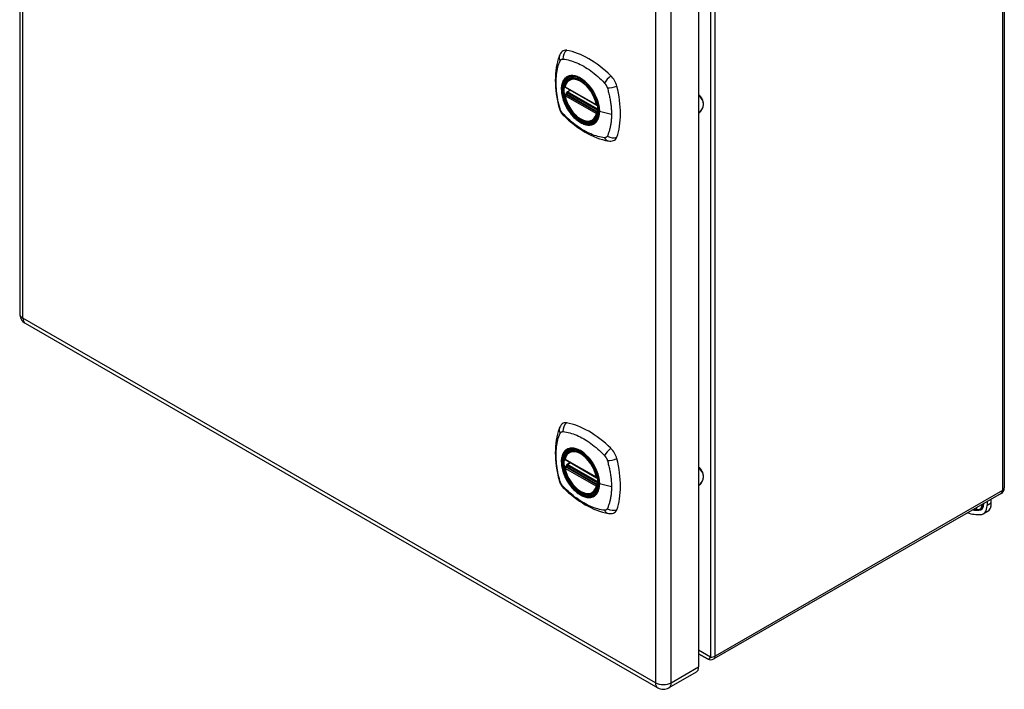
# Model space of a CAD drawing. Header units: inches. Extents: x 80.2 to 93.2, y 28.4 to 46.
# Tile 1 of 2: x 80.2 to 93.2, y 28.4 to 37.2. Entities that reach past the tile are written whole.
import ezdxf

# ---------------------------------------------------------------- set-up
doc = ezdxf.new("R2010")
doc.units = ezdxf.units.IN
doc.header["$MEASUREMENT"] = 0
doc.layers.add('Visible Edges(ANSI)', color=7, linetype='Continuous', lineweight=25)
doc.layers.add('Visible Tangent Edges(ANSI)', color=7, linetype='Continuous', lineweight=25)

msp = doc.modelspace()

# ---------------------------------------------------------------- linework, layer by layer
at = {"layer": 'Visible Edges(ANSI)'}
for p, q in [((80.177, 42.92), (80.177, 33.348)), ((93.15, 40.727), (93.15, 31.054)), ((89.122, 38.268), (89.122, 28.696)), ((87.364, 36.332), (87.778, 36.094)), ((87.421, 36.436), (87.432, 36.442)), ((87.364, 36.236), (87.378, 36.244)), ((87.384, 36.256), (87.384, 36.258)), ((87.389, 36.27), (87.431, 36.294)), ((87.734, 35.894), (87.744, 35.9)), ((80.25, 33.222), (88.586, 28.421)), ((87.421, 31.531), (87.432, 31.537)), ((87.364, 31.427), (87.778, 31.188)), ((87.364, 31.331), (87.378, 31.339)), ((87.384, 31.351), (87.384, 31.353)), ((87.389, 31.365), (87.431, 31.389)), ((87.734, 30.988), (87.744, 30.994)), ((93.108, 30.981), (89.323, 28.801)), ((92.979, 30.854), (92.979, 30.906)), ((92.923, 30.874), (92.923, 30.822)), ((92.874, 30.714), (92.93, 30.746)), ((89.239, 28.801), (89.122, 28.868)), ((89.092, 28.629), (88.731, 28.421))]:
    msp.add_line(p, q, dxfattribs=at)
at = {"layer": 'Visible Edges(ANSI)', "flags": 128}
for points in [[(87.287, 36.745), (87.28, 36.724), (87.273, 36.704), (87.268, 36.685), (87.263, 36.667), (87.259, 36.648), (87.254, 36.629), (87.247, 36.589), (87.242, 36.548), (87.238, 36.506), (87.235, 36.464), (87.234, 36.421), (87.235, 36.378), (87.238, 36.333), (87.241, 36.289), (87.247, 36.244), (87.254, 36.199), (87.262, 36.153), (87.272, 36.107), (87.277, 36.084), (87.28, 36.073), (87.284, 36.059)], [(87.325, 36.802), (87.312, 36.788), (87.302, 36.774), (87.293, 36.759), (87.287, 36.745)], [(87.359, 36.345), (87.363, 36.36), (87.368, 36.374), (87.375, 36.387), (87.382, 36.399), (87.39, 36.41), (87.4, 36.42), (87.41, 36.429), (87.421, 36.436)], [(87.675, 36.355), (87.694, 36.333), (87.711, 36.309), (87.727, 36.285), (87.743, 36.26), (87.757, 36.234), (87.769, 36.208), (87.781, 36.181), (87.791, 36.154)], [(87.734, 35.894), (87.722, 35.888), (87.71, 35.883), (87.697, 35.88), (87.684, 35.879), (87.67, 35.878), (87.656, 35.879), (87.642, 35.881), (87.628, 35.884), (87.613, 35.889), (87.599, 35.895), (87.584, 35.902), (87.569, 35.91), (87.555, 35.919), (87.54, 35.929), (87.526, 35.94), (87.512, 35.952), (87.498, 35.965), (87.484, 35.979), (87.471, 35.994), (87.459, 36.009), (87.447, 36.025), (87.435, 36.042), (87.424, 36.059), (87.414, 36.077), (87.404, 36.094), (87.395, 36.113), (87.387, 36.131), (87.38, 36.15), (87.373, 36.168), (87.367, 36.187), (87.363, 36.205), (87.359, 36.224)], [(87.378, 36.244), (87.381, 36.246), (87.383, 36.249), (87.384, 36.253), (87.384, 36.256)], [(89.122, 35.989), (89.137, 36.001), (89.15, 36.014), (89.161, 36.028), (89.171, 36.044), (89.178, 36.06), (89.184, 36.076), (89.187, 36.093), (89.188, 36.11), (89.187, 36.127), (89.184, 36.144), (89.178, 36.161), (89.171, 36.177), (89.161, 36.192), (89.15, 36.206), (89.137, 36.219), (89.122, 36.231)], [(87.284, 36.059), (87.288, 36.045), (87.294, 36.032), (87.299, 36.019), (87.306, 36.007), (87.313, 35.995), (87.321, 35.984), (87.33, 35.973), (87.34, 35.962)], [(87.34, 35.962), (87.349, 35.952), (87.359, 35.943), (87.376, 35.927), (87.41, 35.896), (87.446, 35.866), (87.481, 35.838), (87.518, 35.811), (87.554, 35.785), (87.591, 35.761), (87.628, 35.739), (87.666, 35.718), (87.704, 35.699), (87.742, 35.682), (87.78, 35.666), (87.818, 35.653), (87.857, 35.641), (87.895, 35.631), (87.914, 35.627), (87.924, 35.625), (87.935, 35.623)], [(87.935, 35.623), (87.951, 35.622), (87.967, 35.621), (87.984, 35.624), (88.002, 35.628)], [(87.287, 31.84), (87.28, 31.819), (87.273, 31.799), (87.268, 31.78), (87.263, 31.762), (87.259, 31.743), (87.254, 31.724), (87.247, 31.683), (87.242, 31.643), (87.238, 31.601), (87.235, 31.559), (87.234, 31.516), (87.235, 31.472), (87.238, 31.428), (87.241, 31.384), (87.247, 31.339), (87.254, 31.293), (87.262, 31.248), (87.272, 31.202), (87.277, 31.179), (87.28, 31.167), (87.284, 31.153)], [(87.325, 31.896), (87.312, 31.883), (87.302, 31.868), (87.293, 31.854), (87.287, 31.84)], [(87.359, 31.44), (87.363, 31.455), (87.368, 31.469), (87.375, 31.482), (87.382, 31.494), (87.39, 31.505), (87.4, 31.515), (87.41, 31.524), (87.421, 31.531)], [(87.675, 31.449), (87.694, 31.427), (87.711, 31.404), (87.727, 31.38), (87.743, 31.355), (87.757, 31.329), (87.769, 31.303), (87.781, 31.276), (87.791, 31.249)], [(87.734, 30.988), (87.722, 30.983), (87.71, 30.978), (87.697, 30.975), (87.684, 30.973), (87.67, 30.973), (87.656, 30.974), (87.642, 30.976), (87.628, 30.979), (87.613, 30.984), (87.599, 30.989), (87.584, 30.996), (87.569, 31.004), (87.555, 31.014), (87.54, 31.024), (87.526, 31.035), (87.512, 31.047), (87.498, 31.06), (87.484, 31.074), (87.471, 31.089), (87.459, 31.104), (87.447, 31.12), (87.435, 31.137), (87.424, 31.154), (87.414, 31.171), (87.404, 31.189), (87.395, 31.207), (87.387, 31.226), (87.38, 31.244), (87.373, 31.263), (87.367, 31.282), (87.363, 31.3), (87.359, 31.319)], [(87.378, 31.339), (87.381, 31.341), (87.383, 31.344), (87.384, 31.348), (87.384, 31.351)], [(89.122, 31.084), (89.137, 31.096), (89.15, 31.109), (89.161, 31.123), (89.171, 31.138), (89.178, 31.154), (89.184, 31.171), (89.187, 31.188), (89.188, 31.205), (89.187, 31.222), (89.184, 31.239), (89.178, 31.256), (89.171, 31.272), (89.161, 31.287), (89.15, 31.301), (89.137, 31.314), (89.122, 31.326)], [(87.284, 31.153), (87.288, 31.14), (87.294, 31.127), (87.299, 31.114), (87.306, 31.102), (87.313, 31.09), (87.321, 31.079), (87.33, 31.068), (87.34, 31.057)], [(87.34, 31.057), (87.349, 31.047), (87.359, 31.038), (87.376, 31.022), (87.41, 30.991), (87.446, 30.961), (87.481, 30.933), (87.518, 30.905), (87.554, 30.88), (87.591, 30.856), (87.628, 30.833), (87.666, 30.813), (87.704, 30.794), (87.742, 30.776), (87.78, 30.761), (87.818, 30.747), (87.857, 30.736), (87.895, 30.726), (87.914, 30.722), (87.924, 30.72), (87.935, 30.718)], [(87.935, 30.718), (87.951, 30.716), (87.967, 30.716), (87.984, 30.718), (88.002, 30.723)]]:
    msp.add_lwpolyline(points, dxfattribs=at)
at = {"layer": 'Visible Edges(ANSI)'}
for centre, radius, start, end in [((87.37, 36.342), 0.0118, 166.5789, 240.064), ((87.37, 36.226), 0.0118, 119.936, 190.602), ((87.395, 36.26), 0.0118, 119.936, 187.8207), ((87.784, 36.104), 0.0118, 240.064, 282.6676), ((80.323, 33.348), 0.146, 180, 240.064), ((87.37, 31.437), 0.0118, 166.5789, 240.064), ((87.37, 31.321), 0.0118, 119.936, 190.602), ((87.395, 31.355), 0.0118, 119.936, 187.8207), ((87.784, 31.198), 0.0118, 240.064, 282.6676), ((93.066, 31.054), 0.084, 299.936, 0), ((89.281, 28.874), 0.084, 240.064, 299.936), ((88.658, 28.548), 0.146, 240.064, 299.936)]:
    msp.add_arc(centre, radius, start, end, dxfattribs=at)
for centre, major_axis, start_param, end_param in [((87.424, 36.656), (-0.088, 0.154), 5.827357, 6.408431), ((87.675, 35.658), (-0.639, 1.109), 5.172085, 5.827357), ((87.57, 36.161), (0.157, -0.273), 2.362013, 7.062765), ((87.926, 36.367), (0.088, -0.154), 1.114968, 2.030492), ((87.188, 36.502), (-0.639, 1.109), 3.601288, 4.256561), ((87.926, 35.787), (0.088, -0.154), 6.157956, 6.742881), ((87.424, 31.75), (-0.088, 0.154), 5.827357, 6.408431), ((87.675, 30.753), (-0.639, 1.109), 5.172085, 5.827357), ((87.57, 31.256), (0.157, -0.273), 2.362013, 7.062765), ((87.926, 31.461), (0.088, -0.154), 1.114968, 2.030492), ((87.188, 31.596), (-0.639, 1.109), 3.601288, 4.256561), ((87.926, 30.881), (0.088, -0.154), 6.157956, 6.742881), ((92.756, 30.918), (0.118, -0.205), 5.993548, 7.070517), ((92.812, 30.95), (0.118, -0.205), 0, 0.787332), ((92.506, 31.601), (0.491, -0.853), 5.731705, 5.993548), ((89.019, 28.756), (0.073, -0.127), 0, 0.787332)]:
    msp.add_ellipse(centre, major_axis=major_axis, ratio=0.578093, start_param=start_param, end_param=end_param, dxfattribs=at)
for centre in [(87.567, 36.159), (87.567, 31.254)]:
    msp.add_ellipse(centre, major_axis=(-0.16, 0.277), ratio=0.578093, dxfattribs=at)
at = {"layer": 'Visible Tangent Edges(ANSI)'}
for p, q in [((80.22, 33.289), (80.22, 42.86)), ((93.126, 40.693), (93.126, 31.019)), ((89.281, 38.499), (89.281, 28.825)), ((89.341, 28.84), (89.341, 38.513)), ((88.555, 38.06), (88.555, 28.489)), ((88.762, 28.489), (88.762, 38.06)), ((87.776, 36.099), (87.362, 36.337)), ((87.362, 36.221), (87.776, 35.983)), ((87.37, 36.236), (87.382, 36.242)), ((87.784, 35.997), (87.37, 36.236)), ((87.382, 36.242), (87.792, 36.006)), ((87.793, 36.023), (87.39, 36.255)), ((87.395, 36.27), (87.434, 36.292)), ((87.793, 36.041), (87.395, 36.27)), ((87.791, 36.001), (87.784, 35.997)), ((87.975, 35.973), (87.818, 36.013)), ((88.555, 28.489), (80.22, 33.289)), ((87.776, 31.194), (87.362, 31.432)), ((87.362, 31.316), (87.776, 31.078)), ((87.37, 31.33), (87.382, 31.337)), ((87.784, 31.092), (87.37, 31.33)), ((87.382, 31.337), (87.792, 31.101)), ((87.793, 31.118), (87.39, 31.35)), ((87.395, 31.364), (87.434, 31.387)), ((87.793, 31.135), (87.395, 31.364)), ((87.791, 31.096), (87.784, 31.092)), ((87.975, 31.068), (87.818, 31.108)), ((93.126, 31.019), (89.341, 28.84)), ((92.803, 30.768), (92.81, 30.764)), ((92.88, 30.849), (92.88, 30.847)), ((92.979, 30.854), (92.923, 30.822)), ((89.281, 28.825), (89.122, 28.917)), ((89.122, 28.869), (89.239, 28.801)), ((89.239, 28.801), (89.122, 28.868)), ((88.762, 28.489), (89.122, 28.696))]:
    msp.add_line(p, q, dxfattribs=at)
at = {"layer": 'Visible Tangent Edges(ANSI)', "flags": 128}
for points in [[(87.297, 36.044), (87.288, 36.077), (87.281, 36.107), (87.274, 36.137), (87.268, 36.166), (87.262, 36.196), (87.258, 36.225), (87.254, 36.254), (87.25, 36.282), (87.248, 36.311), (87.246, 36.339), (87.245, 36.366), (87.244, 36.394), (87.245, 36.42), (87.246, 36.447), (87.248, 36.473), (87.25, 36.498), (87.254, 36.522), (87.258, 36.546), (87.262, 36.57), (87.268, 36.593), (87.274, 36.615), (87.281, 36.637), (87.288, 36.658), (87.297, 36.68)], [(87.297, 36.68), (87.298, 36.681), (87.3, 36.683), (87.301, 36.685), (87.302, 36.686), (87.303, 36.688), (87.304, 36.689), (87.305, 36.69), (87.307, 36.692), (87.308, 36.693), (87.31, 36.694), (87.311, 36.695), (87.313, 36.696), (87.314, 36.697), (87.316, 36.697), (87.317, 36.698), (87.319, 36.699), (87.321, 36.699), (87.323, 36.7), (87.324, 36.7), (87.326, 36.7), (87.328, 36.701), (87.33, 36.701), (87.332, 36.701), (87.334, 36.701)], [(87.334, 36.701), (87.358, 36.698), (87.38, 36.694), (87.402, 36.69), (87.424, 36.684), (87.447, 36.677), (87.47, 36.67), (87.493, 36.662), (87.516, 36.652), (87.539, 36.642), (87.563, 36.631), (87.586, 36.619), (87.61, 36.606), (87.633, 36.592), (87.656, 36.577), (87.679, 36.562), (87.702, 36.545), (87.725, 36.528), (87.748, 36.51), (87.771, 36.491), (87.793, 36.471), (87.816, 36.451), (87.838, 36.431), (87.86, 36.409), (87.883, 36.384)], [(87.371, 36.456), (87.362, 36.448), (87.354, 36.439), (87.347, 36.429), (87.34, 36.418), (87.334, 36.406), (87.328, 36.394), (87.324, 36.38), (87.32, 36.366), (87.317, 36.352), (87.315, 36.336), (87.314, 36.32), (87.313, 36.303), (87.314, 36.286), (87.315, 36.269), (87.317, 36.251), (87.32, 36.233), (87.324, 36.214), (87.328, 36.196), (87.334, 36.177), (87.34, 36.158), (87.347, 36.139), (87.354, 36.121), (87.362, 36.102), (87.371, 36.084)], [(87.815, 36.015), (87.809, 35.957), (87.792, 35.908), (87.765, 35.87), (87.728, 35.846), (87.684, 35.837), (87.635, 35.842), (87.582, 35.862), (87.528, 35.896), (87.477, 35.941), (87.429, 35.997), (87.388, 36.06), (87.355, 36.127), (87.332, 36.196), (87.319, 36.264), (87.318, 36.326), (87.328, 36.381), (87.35, 36.426), (87.381, 36.458), (87.42, 36.476), (87.467, 36.48), (87.518, 36.469), (87.572, 36.443), (87.625, 36.405), (87.675, 36.355)], [(87.405, 36.475), (87.403, 36.475), (87.402, 36.474), (87.4, 36.473), (87.399, 36.473), (87.397, 36.472), (87.396, 36.471), (87.394, 36.471), (87.393, 36.47), (87.391, 36.469), (87.39, 36.468), (87.389, 36.468), (87.387, 36.467), (87.386, 36.466), (87.384, 36.465), (87.383, 36.464), (87.382, 36.464), (87.38, 36.463), (87.379, 36.462), (87.378, 36.461), (87.376, 36.46), (87.375, 36.459), (87.374, 36.458), (87.373, 36.457), (87.371, 36.456)], [(87.726, 36.29), (87.715, 36.307), (87.703, 36.323), (87.691, 36.339), (87.678, 36.355), (87.665, 36.369), (87.651, 36.383), (87.637, 36.397), (87.623, 36.409), (87.609, 36.421), (87.595, 36.431), (87.58, 36.441), (87.566, 36.45), (87.551, 36.458), (87.537, 36.465), (87.522, 36.471), (87.508, 36.475), (87.494, 36.479), (87.48, 36.482), (87.466, 36.483), (87.453, 36.484), (87.44, 36.483), (87.428, 36.482), (87.416, 36.479), (87.405, 36.475)], [(87.883, 36.384), (87.884, 36.383), (87.885, 36.382), (87.886, 36.381), (87.887, 36.38), (87.888, 36.379), (87.889, 36.378), (87.89, 36.376), (87.891, 36.375), (87.892, 36.374), (87.893, 36.373), (87.894, 36.372), (87.895, 36.37), (87.896, 36.369), (87.897, 36.368), (87.897, 36.367), (87.898, 36.365), (87.899, 36.364), (87.9, 36.363), (87.901, 36.361), (87.902, 36.36), (87.902, 36.359), (87.903, 36.357), (87.904, 36.356), (87.905, 36.355)], [(87.905, 36.355), (87.906, 36.353), (87.906, 36.352), (87.907, 36.351), (87.908, 36.349), (87.908, 36.348), (87.909, 36.347), (87.91, 36.345), (87.911, 36.344), (87.911, 36.343), (87.912, 36.341), (87.913, 36.34), (87.913, 36.338), (87.914, 36.337), (87.914, 36.336), (87.915, 36.334), (87.916, 36.333), (87.916, 36.331), (87.917, 36.33), (87.917, 36.329), (87.918, 36.327), (87.918, 36.326), (87.919, 36.324), (87.919, 36.323), (87.92, 36.321)], [(87.378, 36.244), (87.378, 36.244), (87.378, 36.244), (87.378, 36.244), (87.378, 36.244), (87.378, 36.244), (87.378, 36.244), (87.378, 36.244), (87.378, 36.244), (87.378, 36.244), (87.378, 36.244), (87.378, 36.244), (87.378, 36.244), (87.378, 36.244), (87.378, 36.244), (87.378, 36.244), (87.378, 36.244), (87.378, 36.244), (87.378, 36.244), (87.378, 36.244), (87.378, 36.244), (87.378, 36.244), (87.378, 36.244), (87.378, 36.244), (87.378, 36.244)], [(87.378, 36.244), (87.378, 36.244), (87.378, 36.244), (87.378, 36.244), (87.378, 36.244), (87.378, 36.244), (87.378, 36.244), (87.378, 36.244), (87.378, 36.244), (87.378, 36.244), (87.378, 36.244), (87.378, 36.244), (87.378, 36.244), (87.379, 36.244), (87.379, 36.244), (87.379, 36.243), (87.379, 36.243), (87.379, 36.243), (87.379, 36.243), (87.379, 36.243), (87.38, 36.243), (87.38, 36.243), (87.38, 36.243), (87.38, 36.243), (87.38, 36.243)], [(87.38, 36.243), (87.38, 36.243), (87.38, 36.243), (87.38, 36.243), (87.38, 36.243), (87.381, 36.243), (87.381, 36.243), (87.381, 36.243), (87.381, 36.243), (87.381, 36.243), (87.381, 36.243), (87.381, 36.243), (87.381, 36.243), (87.381, 36.243), (87.381, 36.243), (87.381, 36.243), (87.381, 36.243), (87.381, 36.242), (87.381, 36.242), (87.381, 36.242), (87.381, 36.242), (87.382, 36.242), (87.382, 36.242), (87.382, 36.242), (87.382, 36.242)], [(87.384, 36.257), (87.384, 36.257), (87.384, 36.257), (87.384, 36.257), (87.384, 36.257), (87.384, 36.257), (87.384, 36.257), (87.384, 36.257), (87.384, 36.257), (87.384, 36.257), (87.384, 36.257), (87.384, 36.257), (87.384, 36.257), (87.384, 36.257), (87.384, 36.256), (87.384, 36.256), (87.384, 36.256), (87.384, 36.256), (87.384, 36.256), (87.384, 36.256), (87.384, 36.256), (87.384, 36.256), (87.384, 36.256), (87.384, 36.256), (87.384, 36.256)], [(87.387, 36.257), (87.387, 36.257), (87.387, 36.257), (87.386, 36.257), (87.386, 36.257), (87.386, 36.257), (87.386, 36.257), (87.386, 36.257), (87.386, 36.257), (87.385, 36.257), (87.385, 36.257), (87.385, 36.257), (87.385, 36.257), (87.385, 36.257), (87.385, 36.257), (87.385, 36.257), (87.385, 36.257), (87.385, 36.257), (87.384, 36.257), (87.384, 36.257), (87.384, 36.257), (87.384, 36.257), (87.384, 36.257), (87.384, 36.257), (87.384, 36.257)], [(87.39, 36.255), (87.39, 36.255), (87.39, 36.255), (87.39, 36.255), (87.389, 36.255), (87.389, 36.255), (87.389, 36.256), (87.389, 36.256), (87.389, 36.256), (87.389, 36.256), (87.389, 36.256), (87.389, 36.256), (87.389, 36.256), (87.388, 36.256), (87.388, 36.256), (87.388, 36.256), (87.388, 36.256), (87.388, 36.256), (87.388, 36.256), (87.388, 36.256), (87.388, 36.256), (87.387, 36.256), (87.387, 36.256), (87.387, 36.257), (87.387, 36.257)], [(87.76, 36.232), (87.758, 36.235), (87.757, 36.237), (87.756, 36.24), (87.755, 36.242), (87.753, 36.245), (87.752, 36.247), (87.751, 36.249), (87.749, 36.252), (87.748, 36.254), (87.747, 36.257), (87.745, 36.259), (87.744, 36.262), (87.742, 36.264), (87.741, 36.266), (87.74, 36.269), (87.738, 36.271), (87.737, 36.274), (87.735, 36.276), (87.734, 36.278), (87.732, 36.281), (87.731, 36.283), (87.729, 36.285), (87.728, 36.288), (87.726, 36.29)], [(87.818, 36.013), (87.818, 36.021), (87.818, 36.03), (87.817, 36.039), (87.816, 36.047), (87.815, 36.056), (87.814, 36.065), (87.813, 36.074), (87.811, 36.084), (87.81, 36.093), (87.808, 36.102), (87.805, 36.111), (87.803, 36.12), (87.8, 36.13), (87.798, 36.139), (87.795, 36.148), (87.791, 36.158), (87.788, 36.167), (87.785, 36.177), (87.781, 36.186), (87.777, 36.195), (87.773, 36.205), (87.769, 36.214), (87.764, 36.223), (87.76, 36.232)], [(87.92, 36.321), (87.926, 36.303), (87.93, 36.288), (87.933, 36.274), (87.937, 36.259), (87.941, 36.244), (87.944, 36.229), (87.947, 36.215), (87.95, 36.2), (87.953, 36.185), (87.956, 36.171), (87.958, 36.156), (87.961, 36.142), (87.963, 36.127), (87.965, 36.113), (87.967, 36.098), (87.969, 36.084), (87.97, 36.07), (87.971, 36.056), (87.972, 36.042), (87.973, 36.028), (87.974, 36.014), (87.975, 36), (87.975, 35.987), (87.975, 35.973)], [(87.371, 36.084), (87.373, 36.081), (87.374, 36.079), (87.375, 36.076), (87.376, 36.074), (87.378, 36.072), (87.379, 36.069), (87.38, 36.067), (87.382, 36.064), (87.383, 36.062), (87.384, 36.059), (87.386, 36.057), (87.387, 36.055), (87.389, 36.052), (87.39, 36.05), (87.391, 36.047), (87.393, 36.045), (87.394, 36.043), (87.396, 36.04), (87.397, 36.038), (87.399, 36.036), (87.4, 36.033), (87.402, 36.031), (87.403, 36.029), (87.405, 36.026)], [(87.791, 36.154), (87.793, 36.148), (87.794, 36.142), (87.796, 36.136), (87.798, 36.13), (87.8, 36.124), (87.801, 36.118), (87.803, 36.112), (87.804, 36.106), (87.805, 36.101), (87.807, 36.095), (87.808, 36.089), (87.809, 36.083), (87.81, 36.077), (87.811, 36.071), (87.812, 36.065), (87.812, 36.06), (87.813, 36.054), (87.814, 36.048), (87.814, 36.043), (87.814, 36.037), (87.815, 36.031), (87.815, 36.026), (87.815, 36.02), (87.815, 36.015)], [(87.334, 35.981), (87.332, 35.984), (87.33, 35.986), (87.328, 35.988), (87.326, 35.991), (87.324, 35.993), (87.323, 35.996), (87.321, 35.998), (87.319, 36.001), (87.317, 36.003), (87.316, 36.006), (87.314, 36.008), (87.313, 36.011), (87.311, 36.014), (87.31, 36.016), (87.308, 36.019), (87.307, 36.022), (87.305, 36.025), (87.304, 36.027), (87.303, 36.03), (87.302, 36.033), (87.301, 36.036), (87.3, 36.039), (87.298, 36.042), (87.297, 36.044)], [(87.883, 35.665), (87.86, 35.667), (87.838, 35.672), (87.816, 35.677), (87.793, 35.682), (87.771, 35.689), (87.748, 35.697), (87.725, 35.705), (87.702, 35.715), (87.679, 35.725), (87.656, 35.736), (87.633, 35.748), (87.61, 35.761), (87.586, 35.775), (87.563, 35.79), (87.539, 35.805), (87.516, 35.822), (87.493, 35.839), (87.47, 35.857), (87.447, 35.876), (87.424, 35.895), (87.402, 35.915), (87.38, 35.935), (87.358, 35.957), (87.334, 35.981)], [(87.405, 36.026), (87.416, 36.009), (87.428, 35.993), (87.44, 35.977), (87.453, 35.962), (87.467, 35.947), (87.48, 35.933), (87.494, 35.92), (87.508, 35.907), (87.522, 35.896), (87.537, 35.885), (87.551, 35.875), (87.566, 35.866), (87.58, 35.859), (87.595, 35.852), (87.609, 35.846), (87.623, 35.841), (87.638, 35.837), (87.651, 35.834), (87.665, 35.833), (87.678, 35.832), (87.691, 35.833), (87.703, 35.834), (87.715, 35.837), (87.726, 35.841)], [(87.76, 35.86), (87.764, 35.864), (87.769, 35.868), (87.773, 35.873), (87.777, 35.877), (87.781, 35.882), (87.785, 35.887), (87.788, 35.893), (87.792, 35.898), (87.795, 35.904), (87.798, 35.91), (87.8, 35.916), (87.803, 35.923), (87.805, 35.929), (87.808, 35.936), (87.81, 35.943), (87.811, 35.95), (87.813, 35.957), (87.814, 35.965), (87.815, 35.973), (87.816, 35.98), (87.817, 35.988), (87.818, 35.996), (87.818, 36.005), (87.818, 36.013)], [(87.975, 35.973), (87.975, 35.96), (87.975, 35.946), (87.974, 35.933), (87.973, 35.92), (87.972, 35.907), (87.971, 35.894), (87.97, 35.881), (87.969, 35.869), (87.967, 35.856), (87.965, 35.844), (87.963, 35.832), (87.961, 35.82), (87.958, 35.808), (87.956, 35.796), (87.953, 35.785), (87.95, 35.773), (87.947, 35.762), (87.944, 35.751), (87.941, 35.74), (87.937, 35.729), (87.933, 35.718), (87.93, 35.708), (87.926, 35.698), (87.92, 35.686)], [(87.726, 35.841), (87.728, 35.841), (87.729, 35.842), (87.731, 35.843), (87.732, 35.843), (87.734, 35.844), (87.735, 35.845), (87.737, 35.845), (87.738, 35.846), (87.74, 35.847), (87.741, 35.848), (87.742, 35.848), (87.744, 35.849), (87.745, 35.85), (87.747, 35.851), (87.748, 35.852), (87.749, 35.853), (87.751, 35.853), (87.752, 35.854), (87.753, 35.855), (87.755, 35.856), (87.756, 35.857), (87.757, 35.858), (87.758, 35.859), (87.76, 35.86)], [(87.92, 35.686), (87.919, 35.684), (87.918, 35.683), (87.917, 35.681), (87.916, 35.68), (87.914, 35.678), (87.913, 35.677), (87.912, 35.676), (87.911, 35.674), (87.909, 35.673), (87.908, 35.672), (87.906, 35.671), (87.905, 35.67), (87.903, 35.669), (87.902, 35.668), (87.9, 35.668), (87.898, 35.667), (87.897, 35.667), (87.895, 35.666), (87.893, 35.666), (87.891, 35.665), (87.889, 35.665), (87.887, 35.665), (87.885, 35.665), (87.883, 35.665)], [(87.297, 31.774), (87.298, 31.776), (87.3, 31.778), (87.301, 31.779), (87.302, 31.781), (87.303, 31.782), (87.304, 31.784), (87.305, 31.785), (87.307, 31.786), (87.308, 31.788), (87.31, 31.789), (87.311, 31.79), (87.313, 31.791), (87.314, 31.791), (87.316, 31.792), (87.317, 31.793), (87.319, 31.793), (87.321, 31.794), (87.323, 31.794), (87.324, 31.795), (87.326, 31.795), (87.328, 31.795), (87.33, 31.795), (87.332, 31.796), (87.334, 31.796)], [(87.334, 31.796), (87.358, 31.793), (87.38, 31.789), (87.402, 31.784), (87.424, 31.779), (87.447, 31.772), (87.47, 31.765), (87.493, 31.756), (87.516, 31.747), (87.539, 31.737), (87.563, 31.726), (87.586, 31.714), (87.61, 31.701), (87.633, 31.687), (87.656, 31.672), (87.679, 31.656), (87.702, 31.64), (87.725, 31.623), (87.748, 31.604), (87.771, 31.586), (87.793, 31.566), (87.816, 31.546), (87.838, 31.525), (87.86, 31.504), (87.883, 31.479)], [(87.297, 31.139), (87.288, 31.172), (87.281, 31.202), (87.274, 31.231), (87.268, 31.261), (87.262, 31.29), (87.258, 31.319), (87.254, 31.348), (87.25, 31.377), (87.248, 31.406), (87.246, 31.434), (87.245, 31.461), (87.244, 31.488), (87.245, 31.515), (87.246, 31.541), (87.248, 31.567), (87.25, 31.592), (87.254, 31.617), (87.258, 31.641), (87.262, 31.665), (87.268, 31.688), (87.274, 31.71), (87.281, 31.732), (87.288, 31.753), (87.297, 31.774)], [(87.371, 31.551), (87.362, 31.543), (87.354, 31.534), (87.347, 31.524), (87.34, 31.513), (87.334, 31.501), (87.328, 31.488), (87.324, 31.475), (87.32, 31.461), (87.317, 31.446), (87.315, 31.431), (87.314, 31.415), (87.313, 31.398), (87.314, 31.381), (87.315, 31.364), (87.317, 31.346), (87.32, 31.328), (87.324, 31.309), (87.328, 31.29), (87.334, 31.272), (87.34, 31.253), (87.347, 31.234), (87.354, 31.215), (87.362, 31.197), (87.371, 31.179)], [(87.815, 31.11), (87.809, 31.052), (87.792, 31.003), (87.765, 30.965), (87.728, 30.941), (87.684, 30.932), (87.635, 30.937), (87.582, 30.957), (87.528, 30.99), (87.477, 31.036), (87.429, 31.092), (87.388, 31.154), (87.355, 31.222), (87.332, 31.291), (87.319, 31.358), (87.318, 31.421), (87.328, 31.476), (87.35, 31.52), (87.381, 31.552), (87.42, 31.571), (87.467, 31.574), (87.518, 31.563), (87.572, 31.538), (87.625, 31.499), (87.675, 31.449)], [(87.405, 31.57), (87.403, 31.569), (87.402, 31.569), (87.4, 31.568), (87.399, 31.567), (87.397, 31.567), (87.396, 31.566), (87.394, 31.565), (87.393, 31.565), (87.391, 31.564), (87.39, 31.563), (87.389, 31.562), (87.387, 31.562), (87.386, 31.561), (87.384, 31.56), (87.383, 31.559), (87.382, 31.558), (87.38, 31.557), (87.379, 31.556), (87.378, 31.556), (87.376, 31.555), (87.375, 31.554), (87.374, 31.553), (87.373, 31.552), (87.371, 31.551)], [(87.726, 31.385), (87.715, 31.402), (87.703, 31.418), (87.691, 31.434), (87.678, 31.449), (87.665, 31.464), (87.651, 31.478), (87.637, 31.491), (87.623, 31.504), (87.609, 31.515), (87.595, 31.526), (87.58, 31.536), (87.566, 31.545), (87.551, 31.553), (87.537, 31.56), (87.522, 31.565), (87.508, 31.57), (87.494, 31.574), (87.48, 31.577), (87.466, 31.578), (87.453, 31.579), (87.44, 31.578), (87.428, 31.576), (87.416, 31.574), (87.405, 31.57)], [(87.883, 31.479), (87.884, 31.478), (87.885, 31.477), (87.886, 31.476), (87.887, 31.475), (87.888, 31.473), (87.889, 31.472), (87.89, 31.471), (87.891, 31.47), (87.892, 31.469), (87.893, 31.467), (87.894, 31.466), (87.895, 31.465), (87.896, 31.464), (87.897, 31.463), (87.897, 31.461), (87.898, 31.46), (87.899, 31.459), (87.9, 31.457), (87.901, 31.456), (87.902, 31.455), (87.902, 31.453), (87.903, 31.452), (87.904, 31.451), (87.905, 31.45)], [(87.905, 31.45), (87.906, 31.448), (87.906, 31.447), (87.907, 31.445), (87.908, 31.444), (87.908, 31.443), (87.909, 31.441), (87.91, 31.44), (87.911, 31.439), (87.911, 31.437), (87.912, 31.436), (87.913, 31.435), (87.913, 31.433), (87.914, 31.432), (87.914, 31.43), (87.915, 31.429), (87.916, 31.428), (87.916, 31.426), (87.917, 31.425), (87.917, 31.423), (87.918, 31.422), (87.918, 31.42), (87.919, 31.419), (87.919, 31.418), (87.92, 31.416)], [(87.92, 31.416), (87.926, 31.398), (87.93, 31.383), (87.933, 31.368), (87.937, 31.354), (87.941, 31.339), (87.944, 31.324), (87.947, 31.309), (87.95, 31.295), (87.953, 31.28), (87.956, 31.265), (87.958, 31.251), (87.961, 31.236), (87.963, 31.222), (87.965, 31.207), (87.967, 31.193), (87.969, 31.179), (87.97, 31.165), (87.971, 31.151), (87.972, 31.137), (87.973, 31.123), (87.974, 31.109), (87.975, 31.095), (87.975, 31.081), (87.975, 31.068)], [(87.378, 31.339), (87.378, 31.339), (87.378, 31.339), (87.378, 31.339), (87.378, 31.339), (87.378, 31.339), (87.378, 31.339), (87.378, 31.339), (87.378, 31.339), (87.378, 31.339), (87.378, 31.339), (87.378, 31.339), (87.378, 31.339), (87.378, 31.339), (87.378, 31.339), (87.378, 31.339), (87.378, 31.339), (87.378, 31.339), (87.378, 31.339), (87.378, 31.339), (87.378, 31.339), (87.378, 31.339), (87.378, 31.339), (87.378, 31.339), (87.378, 31.339)], [(87.378, 31.339), (87.378, 31.339), (87.378, 31.339), (87.378, 31.339), (87.378, 31.339), (87.378, 31.339), (87.378, 31.339), (87.378, 31.339), (87.378, 31.339), (87.378, 31.338), (87.378, 31.338), (87.378, 31.338), (87.378, 31.338), (87.379, 31.338), (87.379, 31.338), (87.379, 31.338), (87.379, 31.338), (87.379, 31.338), (87.379, 31.338), (87.379, 31.338), (87.38, 31.338), (87.38, 31.338), (87.38, 31.338), (87.38, 31.338), (87.38, 31.338)], [(87.38, 31.338), (87.38, 31.338), (87.38, 31.338), (87.38, 31.338), (87.38, 31.338), (87.381, 31.338), (87.381, 31.337), (87.381, 31.337), (87.381, 31.337), (87.381, 31.337), (87.381, 31.337), (87.381, 31.337), (87.381, 31.337), (87.381, 31.337), (87.381, 31.337), (87.381, 31.337), (87.381, 31.337), (87.381, 31.337), (87.381, 31.337), (87.381, 31.337), (87.381, 31.337), (87.382, 31.337), (87.382, 31.337), (87.382, 31.337), (87.382, 31.337)], [(87.384, 31.352), (87.384, 31.352), (87.384, 31.352), (87.384, 31.352), (87.384, 31.352), (87.384, 31.352), (87.384, 31.352), (87.384, 31.352), (87.384, 31.352), (87.384, 31.352), (87.384, 31.351), (87.384, 31.351), (87.384, 31.351), (87.384, 31.351), (87.384, 31.351), (87.384, 31.351), (87.384, 31.351), (87.384, 31.351), (87.384, 31.351), (87.384, 31.351), (87.384, 31.351), (87.384, 31.351), (87.384, 31.351), (87.384, 31.351), (87.384, 31.351)], [(87.387, 31.351), (87.387, 31.351), (87.387, 31.351), (87.386, 31.352), (87.386, 31.352), (87.386, 31.352), (87.386, 31.352), (87.386, 31.352), (87.386, 31.352), (87.385, 31.352), (87.385, 31.352), (87.385, 31.352), (87.385, 31.352), (87.385, 31.352), (87.385, 31.352), (87.385, 31.352), (87.385, 31.352), (87.385, 31.352), (87.384, 31.352), (87.384, 31.352), (87.384, 31.352), (87.384, 31.352), (87.384, 31.352), (87.384, 31.352), (87.384, 31.352)], [(87.39, 31.35), (87.39, 31.35), (87.39, 31.35), (87.39, 31.35), (87.389, 31.35), (87.389, 31.35), (87.389, 31.35), (87.389, 31.35), (87.389, 31.35), (87.389, 31.35), (87.389, 31.35), (87.389, 31.351), (87.389, 31.351), (87.388, 31.351), (87.388, 31.351), (87.388, 31.351), (87.388, 31.351), (87.388, 31.351), (87.388, 31.351), (87.388, 31.351), (87.388, 31.351), (87.387, 31.351), (87.387, 31.351), (87.387, 31.351), (87.387, 31.351)], [(87.76, 31.327), (87.758, 31.329), (87.757, 31.332), (87.756, 31.334), (87.755, 31.337), (87.753, 31.339), (87.752, 31.342), (87.751, 31.344), (87.749, 31.347), (87.748, 31.349), (87.747, 31.351), (87.745, 31.354), (87.744, 31.356), (87.742, 31.359), (87.741, 31.361), (87.74, 31.363), (87.738, 31.366), (87.737, 31.368), (87.735, 31.371), (87.734, 31.373), (87.732, 31.375), (87.731, 31.378), (87.729, 31.38), (87.728, 31.382), (87.726, 31.385)], [(87.818, 31.108), (87.818, 31.116), (87.818, 31.125), (87.817, 31.133), (87.816, 31.142), (87.815, 31.151), (87.814, 31.16), (87.813, 31.169), (87.811, 31.178), (87.81, 31.187), (87.808, 31.197), (87.805, 31.206), (87.803, 31.215), (87.8, 31.224), (87.798, 31.234), (87.795, 31.243), (87.791, 31.253), (87.788, 31.262), (87.785, 31.271), (87.781, 31.281), (87.777, 31.29), (87.773, 31.299), (87.769, 31.309), (87.764, 31.318), (87.76, 31.327)], [(87.334, 31.076), (87.332, 31.078), (87.33, 31.081), (87.328, 31.083), (87.326, 31.085), (87.324, 31.088), (87.323, 31.09), (87.321, 31.093), (87.319, 31.095), (87.317, 31.098), (87.316, 31.101), (87.314, 31.103), (87.313, 31.106), (87.311, 31.108), (87.31, 31.111), (87.308, 31.114), (87.307, 31.117), (87.305, 31.119), (87.304, 31.122), (87.303, 31.125), (87.302, 31.128), (87.301, 31.131), (87.3, 31.133), (87.298, 31.136), (87.297, 31.139)], [(87.371, 31.179), (87.373, 31.176), (87.374, 31.174), (87.375, 31.171), (87.376, 31.169), (87.378, 31.166), (87.379, 31.164), (87.38, 31.161), (87.382, 31.159), (87.383, 31.157), (87.384, 31.154), (87.386, 31.152), (87.387, 31.149), (87.389, 31.147), (87.39, 31.145), (87.391, 31.142), (87.393, 31.14), (87.394, 31.137), (87.396, 31.135), (87.397, 31.133), (87.399, 31.13), (87.4, 31.128), (87.402, 31.126), (87.403, 31.123), (87.405, 31.121)], [(87.791, 31.249), (87.793, 31.243), (87.794, 31.237), (87.796, 31.231), (87.798, 31.225), (87.8, 31.219), (87.801, 31.213), (87.803, 31.207), (87.804, 31.201), (87.805, 31.195), (87.807, 31.189), (87.808, 31.183), (87.809, 31.178), (87.81, 31.172), (87.811, 31.166), (87.812, 31.16), (87.812, 31.154), (87.813, 31.149), (87.814, 31.143), (87.814, 31.137), (87.814, 31.132), (87.815, 31.126), (87.815, 31.121), (87.815, 31.115), (87.815, 31.11)], [(87.883, 30.76), (87.86, 30.762), (87.838, 30.766), (87.816, 30.771), (87.793, 30.777), (87.771, 30.784), (87.748, 30.791), (87.725, 30.8), (87.702, 30.809), (87.679, 30.82), (87.656, 30.831), (87.633, 30.843), (87.61, 30.856), (87.586, 30.87), (87.563, 30.885), (87.539, 30.9), (87.516, 30.917), (87.493, 30.934), (87.47, 30.952), (87.447, 30.97), (87.424, 30.99), (87.402, 31.01), (87.38, 31.03), (87.358, 31.051), (87.334, 31.076)], [(87.405, 31.121), (87.416, 31.104), (87.428, 31.088), (87.44, 31.072), (87.453, 31.056), (87.467, 31.042), (87.48, 31.028), (87.494, 31.015), (87.508, 31.002), (87.522, 30.991), (87.537, 30.98), (87.551, 30.97), (87.566, 30.961), (87.58, 30.953), (87.595, 30.946), (87.609, 30.94), (87.623, 30.936), (87.638, 30.932), (87.651, 30.929), (87.665, 30.928), (87.678, 30.927), (87.691, 30.928), (87.703, 30.929), (87.715, 30.932), (87.726, 30.936)], [(87.76, 30.955), (87.764, 30.959), (87.769, 30.963), (87.773, 30.967), (87.777, 30.972), (87.781, 30.977), (87.785, 30.982), (87.788, 30.987), (87.792, 30.993), (87.795, 30.999), (87.798, 31.005), (87.8, 31.011), (87.803, 31.017), (87.805, 31.024), (87.808, 31.031), (87.81, 31.038), (87.811, 31.045), (87.813, 31.052), (87.814, 31.06), (87.815, 31.067), (87.816, 31.075), (87.817, 31.083), (87.818, 31.091), (87.818, 31.099), (87.818, 31.108)], [(87.975, 31.068), (87.975, 31.054), (87.975, 31.041), (87.974, 31.028), (87.973, 31.015), (87.972, 31.002), (87.971, 30.989), (87.97, 30.976), (87.969, 30.964), (87.967, 30.951), (87.965, 30.939), (87.963, 30.927), (87.961, 30.915), (87.958, 30.903), (87.956, 30.891), (87.953, 30.879), (87.95, 30.868), (87.947, 30.857), (87.944, 30.846), (87.941, 30.835), (87.937, 30.824), (87.933, 30.813), (87.93, 30.803), (87.926, 30.792), (87.92, 30.781)], [(87.726, 30.936), (87.728, 30.936), (87.729, 30.937), (87.731, 30.937), (87.732, 30.938), (87.734, 30.939), (87.735, 30.939), (87.737, 30.94), (87.738, 30.941), (87.74, 30.942), (87.741, 30.942), (87.742, 30.943), (87.744, 30.944), (87.745, 30.945), (87.747, 30.946), (87.748, 30.946), (87.749, 30.947), (87.751, 30.948), (87.752, 30.949), (87.753, 30.95), (87.755, 30.951), (87.756, 30.952), (87.757, 30.953), (87.758, 30.954), (87.76, 30.955)], [(87.92, 30.781), (87.919, 30.779), (87.918, 30.777), (87.917, 30.776), (87.916, 30.774), (87.914, 30.773), (87.913, 30.772), (87.912, 30.77), (87.911, 30.769), (87.909, 30.768), (87.908, 30.767), (87.906, 30.766), (87.905, 30.765), (87.903, 30.764), (87.902, 30.763), (87.9, 30.762), (87.898, 30.762), (87.897, 30.761), (87.895, 30.761), (87.893, 30.76), (87.891, 30.76), (87.889, 30.76), (87.887, 30.76), (87.885, 30.76), (87.883, 30.76)]]:
    msp.add_lwpolyline(points, dxfattribs=at)
at = {"layer": 'Visible Tangent Edges(ANSI)'}
for centre, major_axis, ratio, start_param, end_param in [((87.398, 36.703), (-0.11, 0.042), 0.703309, 0, 0.764267), ((87.424, 36.719), (-0.026, -0.115), 0.753973, 3.899961, 5.037231), ((87.569, 36.16), (-0.173, 0.3), 0.578093, 5.049679, 10.658285), ((87.569, 36.16), (-0.15, 0.261), 0.578093, 4.16689, 6.832552), ((87.954, 36.414), (-0.0787, -0.0881), 0.342407, 4.199127, 5.336397), ((87.37, 36.342), (-0.0115, 0.0027), 0.695905, 0, 0.935665), ((87.37, 36.342), (-0.0059, -0.0102), 0.578093, 5.495853, 6.283185), ((87.577, 36.165), (-0.156, 0.271), 0.578093, 6.165882, 6.283185), ((87.981, 36.367), (0.116, 0.024), 0.339589, 4.087332, 5.224602), ((87.37, 36.226), (-0.0116, -0.0022), 0.423362, 0, 0.692028), ((87.37, 36.226), (-0.0059, -0.0102), 0.578093, 3.925057, 5.495853), ((87.569, 36.16), (0.15, -0.261), 0.578093, 4.16689, 6.832552), ((87.37, 36.226), (-0.0059, 0.0102), 0.578093, 5.499721, 6.283185), ((87.373, 36.255), (0.0019, -0.0117), 0.983789, 0.322582, 1.638537), ((87.379, 36.253), (0.0039, 0.0112), 0.654364, 3.80656, 5.233141), ((87.382, 36.252), (0.0059, 0.0102), 0.578093, 3.925057, 5.333981), ((87.395, 36.26), (-0.0117, -0.0016), 0.469248, 0, 0.204023), ((87.395, 36.26), (-0.0059, -0.0102), 0.578093, 3.925057, 5.349392), ((87.395, 36.26), (-0.0059, 0.0102), 0.578093, 5.499721, 6.283185), ((88.991, 36.107), (0.194, 0), 0.817547, 5.45541, 7.110961), ((87.784, 36.104), (-0.0059, -0.0102), 0.578093, 5.495853, 6.283185), ((87.784, 36.104), (-0.0116, -0.0022), 0.423362, 0.692028, 1.60444), ((87.398, 36.091), (-0.114, -0.032), 0.388839, 0, 0.392668), ((87.424, 36.045), (-0.0848, -0.0822), 0.391657, 5.889683, 6.283185), ((87.784, 35.988), (0.0059, 0.0102), 0.578093, 0.783464, 2.354261), ((87.784, 35.988), (0.0115, -0.0027), 0.695905, 4.077257, 5.159885), ((87.784, 35.988), (0.0059, -0.0102), 0.578093, 1.626874, 2.358128), ((87.82, 36.016), (-0.00492, 0), 0.575862, 0.141897, 1.156289), ((87.577, 36.165), (0.156, -0.271), 0.578093, 0, 0.117303), ((87.981, 35.755), (0.113, -0.034), 0.752559, 4.384035, 5.521305), ((87.954, 35.74), (-0.019, -0.117), 0.704723, 5.515471, 6.283185), ((80.323, 33.348), (-0.146, 0), 0.575862, 0, 0.785398), ((80.323, 33.348), (-0.073, -0.127), 0.578093, 5.495853, 6.283185), ((87.398, 31.798), (-0.11, 0.042), 0.703309, 0, 0.764267), ((87.424, 31.813), (-0.026, -0.115), 0.753973, 3.899961, 5.037231), ((87.569, 31.255), (-0.173, 0.3), 0.578093, 5.049679, 10.658285), ((87.569, 31.255), (-0.15, 0.261), 0.578093, 4.16689, 6.832552), ((87.577, 31.26), (-0.156, 0.271), 0.578093, 6.165882, 6.283185), ((87.954, 31.509), (-0.0787, -0.0881), 0.342407, 4.199127, 5.336397), ((87.37, 31.437), (-0.0115, 0.0027), 0.695905, 0, 0.935665), ((87.37, 31.437), (-0.0059, -0.0102), 0.578093, 5.495853, 6.283185), ((87.981, 31.462), (0.116, 0.024), 0.339589, 4.087332, 5.224602), ((87.37, 31.321), (-0.0116, -0.0022), 0.423362, 0, 0.692028), ((87.37, 31.321), (-0.0059, -0.0102), 0.578093, 3.925057, 5.495853), ((87.569, 31.255), (0.15, -0.261), 0.578093, 4.16689, 6.832552), ((87.37, 31.321), (-0.0059, 0.0102), 0.578093, 5.499721, 6.283185), ((87.373, 31.349), (0.0019, -0.0117), 0.983789, 0.322582, 1.638537), ((87.379, 31.348), (0.0039, 0.0112), 0.654364, 3.80656, 5.233141), ((87.382, 31.347), (0.0059, 0.0102), 0.578093, 3.925057, 5.333981), ((87.395, 31.355), (-0.0117, -0.0016), 0.469248, 0, 0.204023), ((87.395, 31.355), (-0.0059, -0.0102), 0.578093, 3.925057, 5.349392), ((87.395, 31.355), (-0.0059, 0.0102), 0.578093, 5.499721, 6.283185), ((88.991, 31.201), (0.194, 0), 0.817547, 5.45541, 7.110961), ((87.398, 31.186), (-0.114, -0.032), 0.388839, 0, 0.392668), ((87.784, 31.198), (-0.0059, -0.0102), 0.578093, 5.495853, 6.283185), ((87.784, 31.198), (-0.0116, -0.0022), 0.423362, 0.692028, 1.60444), ((87.424, 31.139), (-0.0848, -0.0822), 0.391657, 5.889683, 6.283185), ((87.784, 31.082), (0.0059, 0.0102), 0.578093, 0.783464, 2.354261), ((87.784, 31.082), (0.0115, -0.0027), 0.695905, 4.077257, 5.159885), ((87.784, 31.082), (0.0059, -0.0102), 0.578093, 1.626874, 2.358128), ((87.82, 31.11), (-0.00492, 0), 0.575862, 0.141897, 1.156289), ((93.066, 31.054), (0.0419, -0.0728), 0.578093, 0, 0.787332), ((93.066, 31.054), (0.084, 0), 0.575862, 5.497787, 6.283185), ((87.577, 31.26), (0.156, -0.271), 0.578093, 0, 0.117303), ((87.954, 30.835), (-0.019, -0.117), 0.704723, 5.515471, 6.283185), ((87.981, 30.85), (0.113, -0.034), 0.752559, 4.384035, 5.521305), ((92.506, 31.601), (0.46, -0.799), 0.578093, 5.853147, 5.993548), ((92.504, 31.6), (0.457, -0.793), 0.578093, 5.87004, 5.993548), ((92.499, 31.597), (0.453, -0.787), 0.578093, 5.888757, 5.993548), ((92.829, 30.86), (-0.0046, 0.0983), 0.781984, 2.331919, 2.739394), ((92.749, 30.914), (0.08, -0.139), 0.578093, 5.993548, 6.99251), ((92.754, 30.917), (0.083, -0.145), 0.578093, 5.993548, 7.041923), ((92.808, 30.755), (-0.00046, 0.00983), 0.781984, 5.095589, 5.880987), ((92.756, 30.918), (0.087, -0.151), 0.578093, 5.993548, 7.070517), ((92.873, 30.843), (-0.00984, 0), 0.575862, 3.926991, 4.155707), ((89.281, 28.874), (-0.042, -0.0727), 0.332474, 0.001673, 1.048871), ((89.281, 28.874), (-0.0419, -0.0728), 0.578093, 6.281252, 6.283185), ((89.281, 28.874), (-0.084, 0), 0.575862, 1.570796, 2.356194), ((89.281, 28.874), (0.0419, -0.0728), 0.578093, 0, 0.787332), ((88.658, 28.548), (-0.073, -0.127), 0.578093, 5.495853, 6.283185), ((88.658, 28.548), (0.146, 0), 0.575862, 3.926991, 5.497787), ((88.658, 28.548), (0.073, -0.127), 0.578093, 0, 0.787332)]:
    msp.add_ellipse(centre, major_axis=major_axis, ratio=ratio, start_param=start_param, end_param=end_param, dxfattribs=at)
for centre, major_axis in [((87.57, 36.161), (0.171, -0.297)), ((87.567, 36.159), (-0.162, 0.282)), ((87.567, 36.159), (0.162, -0.281)), ((87.57, 31.255), (0.171, -0.297)), ((87.567, 31.254), (-0.162, 0.282)), ((87.567, 31.254), (0.162, -0.281))]:
    msp.add_ellipse(centre, major_axis=major_axis, ratio=0.578093, dxfattribs=at)

doc.saveas('drawing.dxf')
